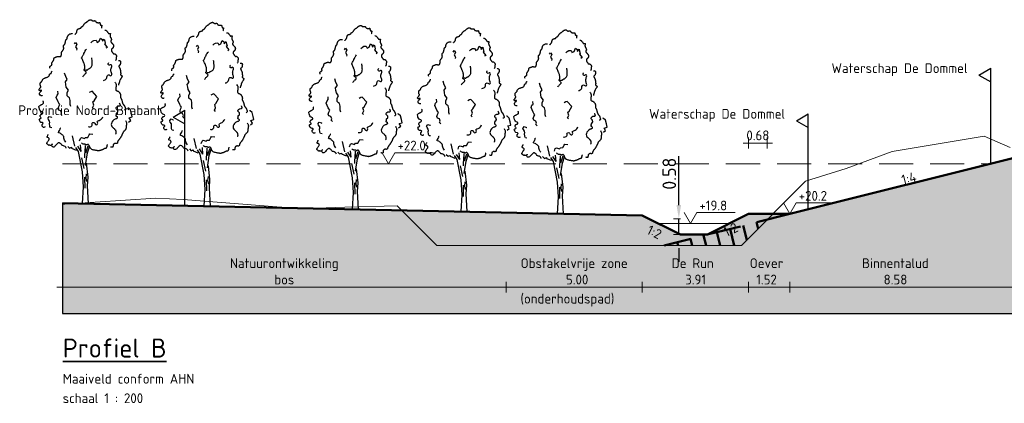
# Model space of a CAD drawing. Header units: metres. Extents: x 161377 to 162521, y 378914 to 379231.
# Tile 76 of 77: x 162213 to 162249, y 379197 to 379211. Entities that reach past the tile are written whole.
import ezdxf

# ---------------------------------------------------------------- set-up
doc = ezdxf.new("R2010")
doc.units = ezdxf.units.M
doc.linetypes.add('DASHED2', pattern=[0.375, 0.25, -0.125])
doc.linetypes.add('HIDDEN', pattern=[9.525, 6.35, -3.175])
for name, color, linetype, lineweight in [('B-WE-GR-MAAIVELD-GD', 253, 'Continuous', 18), ('N-WE-OG-TOPOGRAFIE-SD', 7, 'Continuous', 25), ('N-XX-GR-BOOM-SD', 90, 'Continuous', 25), ('N-XX-GW-WATERGANG-GD', 90, 'Continuous', 50), ('X-XX-AL-M', 7, 'Continuous', 18), ('X-XX-AL-NAP-M', 7, 'Continuous', 18), ('X-XX-AL-PROFIELBALK-G', 7, 'Continuous', 25), ('X-XX-AL-T35', 3, 'Continuous', 35)]:
    doc.layers.add(name, color=color, linetype=linetype, lineweight=lineweight)
doc.layers.add('N-WE-GW-GROND-A', color=7, linetype='Continuous', lineweight=35, true_color=0xffdf7f)
doc.layers.add('waterspiegel', color=7, linetype='Continuous', lineweight=13, true_color=0x0544ff)
doc.styles.add('RH-NLCS-A', font='NLCS-ISO.ttf')
doc.dimstyles.new('RH-NLCS-IT-A$0', dxfattribs={"dimscale": 0, "dimtxt": 2.5, "dimasz": 2.5, "dimexe": 1, "dimexo": 5, "dimgap": 0.5, "dimtad": 1, "dimzin": 1, "dimdsep": 46, "dimtxsty": 'RH-NLCS-A', "dimcen": 2.5, "dimdle": 1, "dimclrd": 256, "dimclre": 8, "dimclrt": 256, "dimadec": 0, "dimazin": 0, "dimtfac": 1, "dimtmove": 0, "dimatfit": 3, "dimfxl": 1, "dimfxlon": 1, "dimlwd": -1, "dimlwe": 13, "dimarcsym": 1})

# ---------------------------------------------------------------- blocks, each defined once
blk = doc.blocks.new('*D70')
at = {"layer": 'Defpoints', "color": 0, "transparency": 16777216}
for p in [(162230.711, 379204.041), (162214.413, 379203.282), (162230.711, 379201.195)]:
    blk.add_point(p, dxfattribs=at)
at = {"layer": 'X-XX-AL-M', "color": 8, "linetype": 'HIDDEN', "lineweight": 13, "transparency": 16777216}
for p, q in [((162214.413, 379201.395), (162214.413, 379200.995)), ((162230.711, 379201.395), (162230.711, 379200.995))]:
    blk.add_line(p, q, dxfattribs=at)
at = {"layer": 'X-XX-AL-M', "transparency": 16777216}
blk.add_line((162214.213, 379201.195), (162230.911, 379201.195), dxfattribs=at)
at = {"layer": 'X-XX-AL-M', "transparency": 16777216, "insert": (162222.562, 379201.775), "char_height": 0.36, "attachment_point": 5, "style": 'RH-NLCS-A'}
blk.add_mtext('Natuurontwikkeling\\Pbos ', dxfattribs=at)
blk = doc.blocks.new('_None')
blk = doc.blocks.new('Peilmaat')
blk.add_lwpolyline([(-0.162, 0.28), (0, 0), (0.162, 0.28), (1.142, 0.28)])
at = {"style": 'RH-NLCS-A'}
blk.add_attdef('NAP', (0.227, 0.337), '', height=0.25, dxfattribs=at)
blk = doc.blocks.new('*D74')
at = {"layer": 'Defpoints', "color": 0, "transparency": 16777216}
for p in [(162239.619, 379203.882), (162241.134, 379203.882), (162241.134, 379201.195)]:
    blk.add_point(p, dxfattribs=at)
at = {"layer": 'X-XX-AL-M', "color": 8, "linetype": 'HIDDEN', "lineweight": 13, "transparency": 16777216}
for p, q in [((162239.619, 379201.395), (162239.619, 379200.995)), ((162241.134, 379201.395), (162241.134, 379200.995))]:
    blk.add_line(p, q, dxfattribs=at)
at = {"layer": 'X-XX-AL-M', "transparency": 16777216}
blk.add_line((162239.419, 379201.195), (162241.334, 379201.195), dxfattribs=at)
at = {"layer": 'X-XX-AL-M', "transparency": 16777216, "insert": (162240.277, 379201.775), "char_height": 0.36, "width": 5.1301, "attachment_point": 5, "style": 'RH-NLCS-A'}
blk.add_mtext('Oever \\P1.52', dxfattribs=at)
blk = doc.blocks.new('*D75')
at = {"layer": 'Defpoints', "color": 0, "transparency": 16777216}
for p in [(162249.711, 379206.027), (162241.134, 379203.882), (162249.711, 379201.195)]:
    blk.add_point(p, dxfattribs=at)
at = {"layer": 'X-XX-AL-M', "color": 8, "linetype": 'HIDDEN', "lineweight": 13, "transparency": 16777216}
for p, q in [((162241.134, 379201.395), (162241.134, 379200.995)), ((162249.711, 379201.395), (162249.711, 379200.995))]:
    blk.add_line(p, q, dxfattribs=at)
at = {"layer": 'X-XX-AL-M', "transparency": 16777216}
blk.add_line((162240.934, 379201.195), (162249.911, 379201.195), dxfattribs=at)
at = {"layer": 'X-XX-AL-M', "transparency": 16777216, "insert": (162245.013, 379201.775), "char_height": 0.36, "attachment_point": 5, "style": 'RH-NLCS-A'}
blk.add_mtext('Binnentalud \\P8.58', dxfattribs=at)
blk = doc.blocks.new('*D76')
at = {"layer": 'Defpoints', "color": 0, "transparency": 16777216}
for p in [(162230.711, 379204.041), (162235.711, 379203.827), (162235.711, 379201.195)]:
    blk.add_point(p, dxfattribs=at)
at = {"layer": 'X-XX-AL-M', "color": 8, "linetype": 'HIDDEN', "lineweight": 13, "transparency": 16777216}
for p, q in [((162230.711, 379201.395), (162230.711, 379200.995)), ((162235.711, 379201.395), (162235.711, 379200.995))]:
    blk.add_line(p, q, dxfattribs=at)
at = {"layer": 'X-XX-AL-M', "transparency": 16777216}
blk.add_line((162230.511, 379201.195), (162235.911, 379201.195), dxfattribs=at)
at = {"layer": 'X-XX-AL-M', "transparency": 16777216, "insert": (162233.211, 379201.775), "char_height": 0.36, "attachment_point": 5, "style": 'RH-NLCS-A'}
blk.add_mtext('Obstakelvrije zone \\P 5.00', dxfattribs=at)
blk = doc.blocks.new('*D77')
at = {"layer": 'Defpoints', "color": 0, "transparency": 16777216}
for p in [(162239.619, 379203.882), (162235.711, 379203.827), (162239.619, 379201.195)]:
    blk.add_point(p, dxfattribs=at)
at = {"layer": 'X-XX-AL-M', "color": 8, "linetype": 'HIDDEN', "lineweight": 13, "transparency": 16777216}
for p, q in [((162235.711, 379201.395), (162235.711, 379200.995)), ((162239.619, 379201.395), (162239.619, 379200.995))]:
    blk.add_line(p, q, dxfattribs=at)
at = {"layer": 'X-XX-AL-M', "transparency": 16777216}
blk.add_line((162235.511, 379201.195), (162239.819, 379201.195), dxfattribs=at)
at = {"layer": 'X-XX-AL-M', "transparency": 16777216, "insert": (162237.565, 379201.775), "char_height": 0.36, "attachment_point": 5, "style": 'RH-NLCS-A'}
blk.add_mtext('De Run\\P 3.91', dxfattribs=at)
blk = doc.blocks.new('SGR-BOOM_S01_I_ZIJ-D')
for p, q in [((-0.078, 3.821), (-0.325, 4.198)), ((-0.078, 3.821), (-0.118, 4.301)), ((0.263, 3.725), (0.24, 4.255)), ((0.263, 3.725), (0.447, 4.244)), ((0.381, 3.711), (0.528, 4.163)), ((-0.048, 3.356), (0.113, 2.572)), ((0.297, 2.179), (0.263, 1.868)), ((0.171, 1.937), (0.182, 1.119)), ((0.263, 1.868), (0.321, 1.626)), ((0.445, 0), (0, 0))]:
    blk.add_line(p, q)
for points in [[(-0.55, 12.392), (-0.544, 12.397), (-0.533, 12.407), (-0.517, 12.422), (-0.499, 12.441), (-0.479, 12.463), (-0.459, 12.486), (-0.44, 12.511), (-0.423, 12.536), (-0.411, 12.56), (-0.402, 12.583), (-0.395, 12.606), (-0.39, 12.627), (-0.386, 12.648), (-0.383, 12.668), (-0.38, 12.687), (-0.375, 12.706), (-0.369, 12.723), (-0.362, 12.74), (-0.353, 12.755), (-0.344, 12.769), (-0.334, 12.782), (-0.324, 12.793), (-0.314, 12.803), (-0.304, 12.81), (-0.294, 12.816), (-0.285, 12.821), (-0.276, 12.824), (-0.267, 12.826), (-0.257, 12.828), (-0.247, 12.83), (-0.235, 12.832), (-0.223, 12.835), (-0.209, 12.839), (-0.194, 12.844), (-0.179, 12.85), (-0.163, 12.856), (-0.148, 12.862), (-0.133, 12.868), (-0.12, 12.874), (-0.109, 12.879), (-0.1, 12.884), (-0.093, 12.889), (-0.088, 12.893), (-0.084, 12.896), (-0.082, 12.9), (-0.081, 12.903), (-0.08, 12.907), (-0.081, 12.911), (-0.082, 12.915), (-0.082, 12.92), (-0.083, 12.924), (-0.083, 12.93), (-0.082, 12.935), (-0.079, 12.941), (-0.074, 12.946), (-0.067, 12.952), (-0.057, 12.958), (-0.045, 12.965), (-0.032, 12.971), (-0.018, 12.979), (-0.003, 12.986), (0.012, 12.995), (0.027, 13.004), (0.04, 13.014), (0.052, 13.025), (0.063, 13.037), (0.072, 13.05), (0.081, 13.063), (0.09, 13.078), (0.1, 13.094), (0.11, 13.11), (0.121, 13.128), (0.134, 13.146), (0.148, 13.164), (0.162, 13.183), (0.177, 13.201), (0.193, 13.218), (0.208, 13.234), (0.223, 13.249), (0.238, 13.261), (0.252, 13.27), (0.265, 13.278), (0.277, 13.284), (0.289, 13.29), (0.301, 13.295), (0.312, 13.3), (0.323, 13.306), (0.335, 13.314), (0.347, 13.323), (0.359, 13.334), (0.372, 13.347), (0.386, 13.361), (0.401, 13.375), (0.417, 13.389), (0.435, 13.404), (0.454, 13.418), (0.474, 13.432), (0.496, 13.444), (0.519, 13.456), (0.542, 13.466), (0.564, 13.475), (0.586, 13.482), (0.606, 13.486), (0.624, 13.488), (0.64, 13.488), (0.654, 13.486), (0.665, 13.481), (0.676, 13.476), (0.685, 13.469), (0.694, 13.461), (0.702, 13.453), (0.711, 13.445), (0.719, 13.438), (0.728, 13.431), (0.738, 13.424), (0.747, 13.419), (0.758, 13.414), (0.768, 13.41), (0.779, 13.406), (0.79, 13.404), (0.802, 13.404), (0.813, 13.404), (0.825, 13.405), (0.837, 13.406), (0.849, 13.408), (0.862, 13.41), (0.873, 13.413), (0.885, 13.415), (0.897, 13.417), (0.908, 13.419), (0.918, 13.419), (0.928, 13.419), (0.938, 13.418), (0.947, 13.415), (0.955, 13.41), (0.962, 13.404), (0.968, 13.395), (0.974, 13.385), (0.98, 13.373), (0.986, 13.361), (0.993, 13.348), (1.002, 13.335), (1.012, 13.323), (1.025, 13.311), (1.04, 13.301), (1.057, 13.292), (1.076, 13.285), (1.096, 13.279), (1.117, 13.274), (1.138, 13.27), (1.158, 13.268), (1.176, 13.267), (1.194, 13.267), (1.209, 13.269), (1.223, 13.271), (1.236, 13.273), (1.247, 13.276), (1.256, 13.278), (1.264, 13.281), (1.271, 13.282), (1.276, 13.283), (1.28, 13.283), (1.284, 13.281), (1.287, 13.278), (1.289, 13.274), (1.291, 13.268), (1.293, 13.261), (1.296, 13.252), (1.299, 13.241), (1.302, 13.229), (1.305, 13.216), (1.309, 13.202), (1.312, 13.188), (1.316, 13.174), (1.319, 13.161), (1.322, 13.149), (1.325, 13.138), (1.327, 13.128), (1.329, 13.12), (1.332, 13.113), (1.335, 13.108), (1.34, 13.103), (1.345, 13.099), (1.352, 13.096), (1.36, 13.094), (1.37, 13.093), (1.38, 13.092), (1.391, 13.091), (1.402, 13.089), (1.412, 13.088), (1.421, 13.085), (1.428, 13.082), (1.434, 13.077), (1.438, 13.071), (1.44, 13.065), (1.441, 13.056), (1.44, 13.047), (1.438, 13.037), (1.435, 13.025), (1.43, 13.012), (1.425, 12.998), (1.42, 12.983), (1.416, 12.967), (1.413, 12.95), (1.412, 12.932), (1.414, 12.912), (1.419, 12.891), (1.429, 12.869)], [(-2.358, 9.917), (-2.367, 9.96), (-2.372, 9.995), (-2.374, 10.021), (-2.372, 10.041), (-2.367, 10.057), (-2.36, 10.068), (-2.35, 10.077), (-2.339, 10.086), (-2.326, 10.094), (-2.313, 10.103), (-2.299, 10.113), (-2.284, 10.122), (-2.27, 10.132), (-2.257, 10.141), (-2.246, 10.151), (-2.236, 10.161), (-2.229, 10.17), (-2.224, 10.18), (-2.22, 10.189), (-2.219, 10.199), (-2.218, 10.208), (-2.219, 10.218), (-2.22, 10.227), (-2.222, 10.237), (-2.225, 10.247), (-2.227, 10.258), (-2.229, 10.268), (-2.231, 10.279), (-2.231, 10.291), (-2.23, 10.302), (-2.228, 10.314), (-2.224, 10.327), (-2.218, 10.34), (-2.21, 10.353), (-2.201, 10.367), (-2.191, 10.381), (-2.18, 10.396), (-2.168, 10.411), (-2.157, 10.426), (-2.146, 10.442), (-2.135, 10.458), (-2.126, 10.474), (-2.117, 10.491), (-2.109, 10.507), (-2.102, 10.523), (-2.095, 10.538), (-2.09, 10.553), (-2.085, 10.566), (-2.082, 10.578), (-2.079, 10.59), (-2.077, 10.6), (-2.076, 10.61), (-2.075, 10.619), (-2.074, 10.627), (-2.073, 10.636), (-2.072, 10.644), (-2.07, 10.652), (-2.069, 10.661), (-2.066, 10.669), (-2.062, 10.677), (-2.057, 10.685), (-2.051, 10.693), (-2.043, 10.7), (-2.033, 10.707), (-2.021, 10.714), (-2.007, 10.72), (-1.992, 10.726), (-1.976, 10.732), (-1.959, 10.738), (-1.942, 10.743), (-1.926, 10.749), (-1.91, 10.755), (-1.895, 10.761), (-1.882, 10.767), (-1.868, 10.773), (-1.856, 10.779), (-1.843, 10.784), (-1.831, 10.788), (-1.818, 10.791), (-1.806, 10.793), (-1.792, 10.793), (-1.778, 10.792), (-1.764, 10.791), (-1.75, 10.788), (-1.735, 10.786), (-1.72, 10.783), (-1.704, 10.781), (-1.689, 10.779), (-1.674, 10.778), (-1.658, 10.777), (-1.643, 10.777), (-1.629, 10.778), (-1.616, 10.78), (-1.604, 10.783), (-1.593, 10.786), (-1.583, 10.79), (-1.575, 10.795), (-1.569, 10.8), (-1.564, 10.806), (-1.56, 10.813), (-1.557, 10.821), (-1.554, 10.829), (-1.551, 10.838), (-1.548, 10.848), (-1.544, 10.858), (-1.54, 10.869), (-1.536, 10.88), (-1.533, 10.893), (-1.529, 10.905), (-1.526, 10.919), (-1.523, 10.933), (-1.521, 10.947), (-1.519, 10.962), (-1.518, 10.977), (-1.518, 10.992), (-1.518, 11.007), (-1.518, 11.022), (-1.518, 11.037), (-1.518, 11.051), (-1.518, 11.064), (-1.517, 11.076), (-1.516, 11.087), (-1.514, 11.097), (-1.511, 11.106), (-1.508, 11.115), (-1.505, 11.123), (-1.501, 11.13), (-1.497, 11.137), (-1.492, 11.144), (-1.487, 11.15), (-1.481, 11.157), (-1.475, 11.165), (-1.467, 11.174), (-1.459, 11.184), (-1.45, 11.196), (-1.44, 11.21), (-1.428, 11.227), (-1.416, 11.246), (-1.404, 11.267), (-1.392, 11.288), (-1.381, 11.311), (-1.372, 11.333), (-1.364, 11.356), (-1.36, 11.377), (-1.357, 11.398), (-1.358, 11.417), (-1.36, 11.436), (-1.364, 11.453), (-1.368, 11.47), (-1.373, 11.486), (-1.377, 11.502), (-1.38, 11.517), (-1.382, 11.531), (-1.383, 11.546), (-1.382, 11.559), (-1.38, 11.572), (-1.376, 11.584), (-1.372, 11.595), (-1.366, 11.606), (-1.36, 11.615), (-1.353, 11.622), (-1.345, 11.629), (-1.337, 11.636), (-1.328, 11.642), (-1.319, 11.648), (-1.311, 11.655), (-1.302, 11.663), (-1.294, 11.672), (-1.286, 11.683), (-1.279, 11.695), (-1.273, 11.709), (-1.267, 11.725), (-1.261, 11.741), (-1.256, 11.759), (-1.251, 11.778), (-1.246, 11.798), (-1.242, 11.819), (-1.238, 11.84), (-1.234, 11.862), (-1.23, 11.884), (-1.226, 11.906), (-1.222, 11.926), (-1.217, 11.946), (-1.212, 11.964), (-1.206, 11.98), (-1.199, 11.995), (-1.192, 12.008), (-1.185, 12.02), (-1.177, 12.031), (-1.17, 12.04), (-1.162, 12.049), (-1.154, 12.057), (-1.147, 12.064), (-1.14, 12.071), (-1.133, 12.077), (-1.127, 12.084), (-1.121, 12.09), (-1.116, 12.097), (-1.112, 12.104), (-1.109, 12.111), (-1.106, 12.119), (-1.104, 12.129), (-1.103, 12.139), (-1.102, 12.151), (-1.1, 12.164), (-1.098, 12.18), (-1.094, 12.197), (-1.09, 12.217), (-1.084, 12.239), (-1.076, 12.263), (-1.066, 12.288), (-1.054, 12.313), (-1.038, 12.339), (-1.018, 12.363), (-0.995, 12.387), (-0.967, 12.408), (-0.934, 12.426), (-0.899, 12.441), (-0.862, 12.453), (-0.826, 12.462), (-0.792, 12.468), (-0.762, 12.469), (-0.738, 12.467), (-0.721, 12.46)], [(1.665, 12.717), (1.679, 12.722), (1.693, 12.725), (1.707, 12.725), (1.721, 12.723), (1.736, 12.718), (1.75, 12.709), (1.766, 12.698), (1.782, 12.683), (1.799, 12.665), (1.817, 12.645), (1.834, 12.623), (1.852, 12.601), (1.868, 12.579), (1.883, 12.557), (1.896, 12.538), (1.907, 12.521), (1.916, 12.508), (1.921, 12.498), (1.925, 12.49), (1.927, 12.485), (1.928, 12.482), (1.927, 12.48), (1.927, 12.479), (1.926, 12.478), (1.925, 12.478), (1.925, 12.478), (1.925, 12.478), (1.927, 12.478), (1.93, 12.479), (1.934, 12.479), (1.941, 12.48), (1.95, 12.481), (1.961, 12.483), (1.974, 12.484), (1.988, 12.486), (2.002, 12.488), (2.017, 12.489), (2.03, 12.489), (2.042, 12.489), (2.053, 12.488), (2.06, 12.486), (2.065, 12.483), (2.068, 12.479), (2.069, 12.474), (2.069, 12.468), (2.068, 12.462), (2.065, 12.454), (2.063, 12.446), (2.06, 12.437), (2.057, 12.428), (2.054, 12.418), (2.052, 12.407), (2.049, 12.396), (2.047, 12.384), (2.045, 12.371), (2.044, 12.358), (2.043, 12.344), (2.043, 12.331), (2.043, 12.317), (2.044, 12.303), (2.045, 12.289), (2.046, 12.276), (2.049, 12.264), (2.051, 12.253), (2.054, 12.242), (2.058, 12.233), (2.061, 12.225), (2.065, 12.218), (2.069, 12.211), (2.073, 12.205), (2.076, 12.2), (2.08, 12.195), (2.083, 12.191), (2.086, 12.187), (2.089, 12.183), (2.092, 12.179), (2.096, 12.174), (2.099, 12.168), (2.103, 12.161), (2.107, 12.152), (2.112, 12.141), (2.117, 12.13), (2.122, 12.117), (2.127, 12.104), (2.132, 12.091), (2.137, 12.078), (2.142, 12.067), (2.145, 12.057), (2.148, 12.048), (2.151, 12.041), (2.152, 12.036), (2.152, 12.031), (2.152, 12.026), (2.15, 12.02), (2.147, 12.015), (2.143, 12.008), (2.138, 11.999), (2.131, 11.99), (2.125, 11.979), (2.118, 11.967), (2.112, 11.955), (2.106, 11.942), (2.102, 11.93), (2.099, 11.917), (2.098, 11.905), (2.1, 11.893), (2.102, 11.881), (2.107, 11.869), (2.112, 11.858), (2.119, 11.847), (2.126, 11.837), (2.134, 11.827), (2.143, 11.817), (2.152, 11.807), (2.162, 11.797), (2.171, 11.787), (2.181, 11.778), (2.191, 11.768), (2.201, 11.758), (2.21, 11.748), (2.219, 11.738), (2.228, 11.727), (2.237, 11.717), (2.245, 11.706), (2.253, 11.696), (2.26, 11.685), (2.267, 11.675), (2.274, 11.666), (2.28, 11.657), (2.285, 11.648), (2.29, 11.639), (2.295, 11.631), (2.298, 11.623), (2.301, 11.615), (2.304, 11.608), (2.305, 11.601), (2.306, 11.594), (2.306, 11.587), (2.306, 11.579), (2.305, 11.572), (2.303, 11.564), (2.302, 11.555), (2.3, 11.546), (2.298, 11.536), (2.296, 11.525), (2.294, 11.514), (2.292, 11.501), (2.29, 11.489), (2.287, 11.477), (2.283, 11.465), (2.279, 11.453), (2.275, 11.442), (2.269, 11.432), (2.263, 11.424), (2.256, 11.416), (2.249, 11.408), (2.242, 11.402), (2.235, 11.396), (2.229, 11.391), (2.223, 11.386), (2.217, 11.381), (2.212, 11.377), (2.208, 11.373), (2.203, 11.37), (2.199, 11.366), (2.195, 11.362), (2.19, 11.359), (2.186, 11.355), (2.18, 11.351), (2.175, 11.347), (2.169, 11.342), (2.163, 11.337), (2.158, 11.33), (2.153, 11.323), (2.149, 11.314), (2.146, 11.303), (2.144, 11.291), (2.143, 11.277), (2.143, 11.263), (2.144, 11.248), (2.146, 11.233), (2.148, 11.219), (2.151, 11.206), (2.154, 11.194), (2.158, 11.183), (2.162, 11.174), (2.166, 11.166), (2.171, 11.158), (2.177, 11.15), (2.184, 11.141), (2.191, 11.131), (2.2, 11.12), (2.209, 11.107), (2.219, 11.092), (2.23, 11.076), (2.241, 11.06), (2.253, 11.045), (2.264, 11.031), (2.275, 11.018), (2.286, 11.008), (2.296, 11), (2.305, 10.995), (2.314, 10.992), (2.323, 10.99), (2.332, 10.99), (2.34, 10.991), (2.348, 10.992), (2.357, 10.993), (2.365, 10.993), (2.374, 10.993), (2.383, 10.992), (2.392, 10.989), (2.401, 10.986), (2.411, 10.981), (2.422, 10.974), (2.433, 10.965), (2.444, 10.954), (2.455, 10.941), (2.467, 10.927), (2.478, 10.912), (2.488, 10.897), (2.498, 10.883), (2.506, 10.869), (2.512, 10.856), (2.517, 10.844), (2.52, 10.834), (2.522, 10.825), (2.522, 10.816), (2.521, 10.808), (2.52, 10.801), (2.517, 10.792), (2.515, 10.784), (2.512, 10.775), (2.509, 10.764), (2.506, 10.753), (2.503, 10.741), (2.501, 10.728), (2.498, 10.715), (2.497, 10.7), (2.496, 10.684), (2.495, 10.667), (2.495, 10.648), (2.494, 10.628), (2.491, 10.606), (2.486, 10.581), (2.478, 10.555), (2.467, 10.525), (2.451, 10.492)], [(2.669, 10.49), (2.686, 10.492), (2.701, 10.494), (2.713, 10.495), (2.723, 10.496), (2.731, 10.495), (2.739, 10.494), (2.746, 10.492), (2.753, 10.488), (2.761, 10.484), (2.77, 10.478), (2.778, 10.471), (2.787, 10.463), (2.795, 10.454), (2.802, 10.445), (2.808, 10.435), (2.813, 10.424), (2.816, 10.413), (2.818, 10.401), (2.819, 10.389), (2.819, 10.377), (2.818, 10.363), (2.816, 10.349), (2.814, 10.334), (2.812, 10.318), (2.81, 10.301), (2.808, 10.284), (2.805, 10.266), (2.802, 10.248), (2.798, 10.231), (2.793, 10.214), (2.786, 10.198), (2.779, 10.182), (2.77, 10.169), (2.759, 10.156), (2.748, 10.145), (2.737, 10.134), (2.726, 10.124), (2.716, 10.115), (2.707, 10.107), (2.7, 10.098), (2.694, 10.09), (2.691, 10.082), (2.69, 10.073), (2.691, 10.064), (2.693, 10.054), (2.697, 10.044), (2.702, 10.032), (2.708, 10.019), (2.716, 10.004), (2.725, 9.989), (2.734, 9.972), (2.743, 9.955), (2.752, 9.938), (2.761, 9.921), (2.77, 9.904), (2.777, 9.888), (2.783, 9.873), (2.788, 9.859), (2.792, 9.845), (2.795, 9.832), (2.798, 9.819), (2.8, 9.806), (2.801, 9.793), (2.803, 9.78), (2.804, 9.766), (2.805, 9.751), (2.806, 9.736), (2.808, 9.721), (2.809, 9.705), (2.811, 9.689), (2.813, 9.674), (2.816, 9.658), (2.819, 9.642), (2.822, 9.626), (2.825, 9.611), (2.827, 9.596), (2.83, 9.581), (2.831, 9.566), (2.831, 9.552), (2.83, 9.538), (2.828, 9.525), (2.825, 9.512), (2.821, 9.5), (2.818, 9.488), (2.815, 9.476), (2.814, 9.465), (2.816, 9.455), (2.82, 9.445), (2.827, 9.435), (2.837, 9.426), (2.849, 9.417), (2.862, 9.408), (2.875, 9.4), (2.888, 9.393), (2.9, 9.386), (2.91, 9.379), (2.918, 9.373), (2.924, 9.367), (2.928, 9.361), (2.93, 9.356), (2.931, 9.351), (2.931, 9.345), (2.93, 9.34), (2.929, 9.334), (2.928, 9.328), (2.926, 9.321), (2.924, 9.313), (2.92, 9.304), (2.916, 9.293), (2.91, 9.28), (2.902, 9.265), (2.892, 9.248), (2.879, 9.228), (2.865, 9.206), (2.85, 9.181), (2.834, 9.156), (2.818, 9.128), (2.802, 9.1), (2.787, 9.072), (2.774, 9.044), (2.762, 9.016), (2.752, 8.989), (2.744, 8.962), (2.736, 8.936), (2.729, 8.911), (2.723, 8.886), (2.716, 8.862), (2.708, 8.839), (2.7, 8.818), (2.692, 8.797), (2.683, 8.777), (2.675, 8.757), (2.669, 8.738), (2.664, 8.72), (2.661, 8.701), (2.661, 8.683)], [(2.395, 8.917), (2.446, 8.862), (2.477, 8.799), (2.491, 8.731), (2.493, 8.66), (2.487, 8.589), (2.477, 8.521), (2.468, 8.459), (2.463, 8.405), (2.467, 8.363), (2.479, 8.33), (2.496, 8.305), (2.518, 8.286), (2.543, 8.273), (2.569, 8.263), (2.595, 8.254), (2.618, 8.246), (2.639, 8.236), (2.657, 8.225), (2.672, 8.213), (2.686, 8.2), (2.698, 8.186), (2.71, 8.171), (2.721, 8.156), (2.732, 8.141), (2.744, 8.126), (2.756, 8.111), (2.769, 8.095), (2.781, 8.078), (2.792, 8.06), (2.801, 8.041), (2.809, 8.02), (2.815, 7.997), (2.818, 7.972), (2.82, 7.945), (2.82, 7.918), (2.819, 7.89), (2.817, 7.864), (2.816, 7.838), (2.816, 7.815), (2.817, 7.795), (2.82, 7.779), (2.825, 7.765), (2.831, 7.753), (2.838, 7.741), (2.847, 7.73), (2.855, 7.717), (2.865, 7.703), (2.874, 7.685), (2.883, 7.664), (2.892, 7.639), (2.901, 7.611), (2.909, 7.582), (2.917, 7.552), (2.925, 7.522), (2.933, 7.492), (2.941, 7.464), (2.948, 7.437), (2.955, 7.412), (2.962, 7.39), (2.969, 7.369), (2.976, 7.35), (2.983, 7.333), (2.99, 7.318), (2.997, 7.305), (3.005, 7.293), (3.012, 7.283), (3.021, 7.273), (3.029, 7.265), (3.037, 7.256), (3.046, 7.247), (3.055, 7.238), (3.064, 7.227), (3.073, 7.216), (3.082, 7.202), (3.091, 7.187), (3.101, 7.17), (3.111, 7.15), (3.122, 7.127), (3.133, 7.102), (3.146, 7.073), (3.158, 7.041), (3.169, 7.007), (3.177, 6.972), (3.18, 6.939), (3.175, 6.909), (3.16, 6.883), (3.134, 6.863), (3.094, 6.851)], [(3.18, 6.092), (3.213, 6.037), (3.236, 5.99), (3.252, 5.95), (3.261, 5.916), (3.265, 5.886), (3.265, 5.861), (3.262, 5.838), (3.258, 5.817), (3.254, 5.796), (3.25, 5.776), (3.245, 5.756), (3.241, 5.736), (3.238, 5.715), (3.235, 5.694), (3.232, 5.673), (3.23, 5.65), (3.229, 5.627), (3.228, 5.603), (3.227, 5.578), (3.225, 5.552), (3.222, 5.527), (3.217, 5.502), (3.21, 5.477), (3.2, 5.453), (3.188, 5.43), (3.173, 5.408), (3.156, 5.387), (3.138, 5.367), (3.119, 5.349), (3.101, 5.332), (3.084, 5.316), (3.068, 5.301), (3.054, 5.288), (3.042, 5.276), (3.032, 5.265), (3.023, 5.254), (3.015, 5.243), (3.008, 5.232), (3.002, 5.22), (2.995, 5.208), (2.989, 5.194), (2.983, 5.178), (2.977, 5.162), (2.97, 5.144), (2.963, 5.124), (2.954, 5.103), (2.945, 5.08), (2.934, 5.055), (2.922, 5.029), (2.908, 5.001), (2.894, 4.973), (2.879, 4.945), (2.864, 4.918), (2.849, 4.891), (2.834, 4.866), (2.82, 4.844), (2.807, 4.823), (2.795, 4.806), (2.782, 4.79), (2.771, 4.775), (2.759, 4.76), (2.747, 4.746), (2.735, 4.73), (2.722, 4.714), (2.708, 4.696), (2.694, 4.677), (2.68, 4.657), (2.666, 4.637), (2.653, 4.617), (2.641, 4.598), (2.63, 4.581), (2.621, 4.565), (2.614, 4.551), (2.608, 4.54), (2.605, 4.53), (2.602, 4.521), (2.6, 4.513), (2.599, 4.506), (2.599, 4.499), (2.599, 4.492), (2.598, 4.484), (2.598, 4.476), (2.596, 4.468), (2.595, 4.46), (2.592, 4.452), (2.588, 4.444), (2.583, 4.436), (2.576, 4.428), (2.568, 4.421), (2.558, 4.414), (2.548, 4.409), (2.537, 4.404), (2.525, 4.4), (2.514, 4.397), (2.503, 4.396), (2.493, 4.396), (2.484, 4.399), (2.476, 4.402), (2.469, 4.406), (2.461, 4.41), (2.453, 4.414), (2.444, 4.416), (2.433, 4.417), (2.421, 4.416), (2.408, 4.413), (2.392, 4.407), (2.376, 4.399), (2.36, 4.39), (2.343, 4.38), (2.328, 4.37), (2.315, 4.359), (2.303, 4.348), (2.294, 4.337), (2.288, 4.327), (2.283, 4.318), (2.28, 4.308), (2.278, 4.299), (2.277, 4.29), (2.276, 4.28), (2.275, 4.27), (2.274, 4.26), (2.272, 4.25), (2.27, 4.239), (2.268, 4.228), (2.266, 4.217), (2.264, 4.207), (2.263, 4.196), (2.262, 4.186), (2.262, 4.176), (2.263, 4.167), (2.262, 4.158), (2.261, 4.151), (2.258, 4.144), (2.253, 4.138), (2.245, 4.133), (2.233, 4.129), (2.218, 4.127), (2.199, 4.127), (2.179, 4.127), (2.158, 4.129), (2.138, 4.132), (2.12, 4.137), (2.105, 4.142), (2.094, 4.149)], [(1.828, 4.321), (1.827, 4.311), (1.824, 4.291), (1.819, 4.265), (1.813, 4.234), (1.806, 4.201), (1.799, 4.167), (1.79, 4.135), (1.782, 4.108), (1.773, 4.085), (1.764, 4.068), (1.755, 4.056), (1.745, 4.048), (1.736, 4.042), (1.727, 4.039), (1.718, 4.038), (1.709, 4.037), (1.7, 4.037), (1.691, 4.036), (1.681, 4.035), (1.671, 4.033), (1.659, 4.03), (1.647, 4.027), (1.632, 4.021), (1.615, 4.014), (1.596, 4.006), (1.576, 3.995), (1.554, 3.984), (1.531, 3.973), (1.509, 3.961), (1.487, 3.95), (1.466, 3.94), (1.448, 3.931), (1.431, 3.924), (1.416, 3.918), (1.403, 3.913), (1.391, 3.91), (1.379, 3.907), (1.366, 3.904), (1.354, 3.901), (1.34, 3.897), (1.325, 3.893), (1.308, 3.888), (1.291, 3.883), (1.274, 3.878), (1.258, 3.873), (1.243, 3.869), (1.229, 3.865), (1.217, 3.863), (1.208, 3.861), (1.2, 3.861), (1.192, 3.862), (1.182, 3.864), (1.17, 3.867), (1.152, 3.871), (1.129, 3.876), (1.098, 3.882), (1.059, 3.888), (1.014, 3.895), (0.963, 3.904), (0.91, 3.913), (0.857, 3.925), (0.805, 3.937), (0.756, 3.951), (0.713, 3.968), (0.677, 3.986), (0.648, 4.006), (0.625, 4.027), (0.606, 4.051), (0.59, 4.075), (0.577, 4.101), (0.565, 4.128), (0.554, 4.156), (0.542, 4.184), (0.53, 4.213), (0.517, 4.24), (0.503, 4.265), (0.489, 4.288), (0.475, 4.307), (0.46, 4.322), (0.444, 4.331), (0.428, 4.335), (0.413, 4.334), (0.397, 4.329), (0.381, 4.322), (0.365, 4.314), (0.35, 4.306), (0.336, 4.3), (0.322, 4.297), (0.309, 4.298), (0.297, 4.303), (0.285, 4.31), (0.272, 4.318), (0.258, 4.327), (0.242, 4.335), (0.224, 4.342), (0.204, 4.346), (0.18, 4.347), (0.154, 4.347), (0.126, 4.348), (0.095, 4.352), (0.063, 4.362), (0.029, 4.378), (-0.005, 4.405), (-0.04, 4.444)]]:
    blk.add_lwpolyline(points)
at = {"flags": 128}
for points in [[(-0.563, 11.712), (-0.483, 11.813), (-0.399, 11.674), (-0.485, 11.495), (-0.402, 11.346), (-0.416, 11.243)], [(0.644, 11.801), (0.745, 11.904), (0.848, 11.968), (1.016, 11.977), (1.079, 11.881), (1.089, 11.824), (1.242, 11.904), (1.339, 12.145), (1.446, 12.073), (1.462, 12.067), (1.476, 12.007), (1.489, 11.903), (1.616, 12.073), (1.652, 11.917), (1.694, 11.753), (1.635, 11.711), (1.832, 11.457), (1.748, 11.397)], [(-0.835, 7.119), (-0.882, 7.265), (-0.886, 7.568), (-0.928, 7.764), (-0.997, 7.815), (-1.103, 7.909), (-1.102, 8.15), (-1.009, 8.323), (-1.166, 8.548), (-1.194, 8.729), (-1.223, 8.92), (-1.094, 9.095), (-1.213, 9.313), (-1.289, 9.573)], [(-1.461, 6.451), (-1.557, 6.549), (-1.509, 6.648), (-1.573, 6.798), (-1.726, 6.854), (-1.76, 6.973), (-1.715, 7.123), (-1.647, 7.265), (-1.723, 7.362), (-1.766, 7.453), (-1.922, 7.781), (-1.85, 7.955), (-1.76, 8.048), (-1.779, 8.243)], [(0.835, 6.952), (0.766, 7.032), (0.853, 7.215), (0.789, 7.451), (0.876, 7.531), (1.075, 7.865), (0.73, 8.238), (0.643, 8.206), (0.509, 8.135)], [(3.411, 5.971), (3.562, 6.095), (3.443, 6.285), (3.669, 6.353), (3.616, 6.585), (3.546, 6.869), (3.393, 6.992), (3.356, 7.002)], [(-2.221, 5.549), (-2.326, 5.57), (-2.376, 5.66), (-2.396, 5.894), (-2.374, 5.937), (-2.391, 6.047), (-2.473, 6.17), (-2.511, 6.262), (-2.509, 6.292), (-2.417, 6.396), (-2.265, 6.334), (-2.249, 6.332), (-2.235, 6.319)], [(-0.203, 4.589), (-0.136, 4.773), (-0.057, 4.835), (0.169, 4.763), (0.233, 4.843), (0.417, 4.85), (0.509, 5.032), (0.556, 5.111), (0.793, 5.087)], [(-0.549, 4.218), (-0.712, 4.969)], [(-1.067, 4.195), (-0.93, 4.058), (-0.793, 4.127), (-0.793, 4.058), (-0.449, 3.92)], [(-0.491, 4.121), (-0.303, 3.821), (-0.003, 2.319), (0.072, 1.229), (0, 0)], [(0.185, 3.361), (0.218, 4.013)], [(0.25, 2.798), (0.381, 3.711)], [(0.298, 2.957), (0.411, 1.943), (0.373, 1.304), (0.445, 0)]]:
    blk.add_lwpolyline(points, dxfattribs=at)
for points in [[(0.235, 9.726, -0.158777), (0.165, 9.75, -0.233308), (0.141, 9.797, -0.182007), (0.161, 9.85, 0.155816), (0.187, 9.912, 0.045058), (0.187, 10.085, 0.058787), (0.16, 10.216, 0.004222), (0.129, 10.304, 0.006596), (0.109, 10.36, 0.009627), (0.05, 10.503, 0.01133), (-0.004, 10.623, 0.125022), (-0.034, 10.659, -0.287204), (-0.043, 10.679, -0.13455), (-0.031, 10.704, 0.057474), (0.005, 10.757, 0.001656), (0.058, 10.861, 0.0025), (0.093, 10.931, 0.011837), (0.127, 11.003, -0.006032), (0.191, 11.146, -0.046726), (0.229, 11.211, -0.023647), (0.321, 11.328)], [(0.05, 9.3, -0.032546), (0.11, 9.391, -0.03526), (0.176, 9.466, -0.036525), (0.228, 9.51, 0.039269), (0.275, 9.551, 0.524816), (0.249, 9.687, -0.70157), (0.257, 9.808, -0.246052), (0.318, 9.796, 0.330237), (0.365, 9.793, 0.082831), (0.398, 9.824, -0.081275), (0.431, 9.855, -0.066365), (0.495, 9.887, 0.059917), (0.566, 9.922, 0.076229), (0.665, 10.008, 0.097021), (0.714, 10.098, 0.037062), (0.737, 10.193, 0.045363), (0.743, 10.273, 0.006717), (0.742, 10.312, 0.002377), (0.736, 10.423, 0.020071), (0.725, 10.531, 0.014267), (0.7, 10.682)], [(1.555, 9.036, 0.101914), (1.686, 9.079, 0.107951), (1.783, 9.167, 0.172666), (1.816, 9.281, -0.173792), (1.849, 9.395, -0.48034), (2.033, 9.404, 0.699728), (2.175, 9.46, 0.110664), (2.142, 9.591, -0.110605), (2.109, 9.721, -0.006472), (2.108, 9.787, -0.006512), (2.109, 9.852, -0.111285), (2.142, 9.983, 0.11249), (2.175, 10.112, 0.670162), (2.05, 10.167, -0.598076), (1.914, 10.21, -0.107528), (1.916, 10.279, -0.106959), (1.946, 10.341)], [(-2.932, 7.92, -0.061597), (-2.973, 7.907, -0.068549), (-3.012, 7.905, -0.377768), (-3.134, 8.036, -0.275847), (-3.022, 8.237, -0.028717), (-3.01, 8.242, 0.055672), (-3.004, 8.246, 1.128102), (-3.055, 8.3, -0.467669), (-3.15, 8.3, -0.043926), (-3.173, 8.333, -0.178724), (-3.174, 8.342, -0.071298), (-3.165, 8.369, -0.036842), (-3.137, 8.415, -0.009471), (-3.106, 8.456, 0.010169), (-3.078, 8.494, 0.016396), (-3.049, 8.538, 0.058895), (-3.043, 8.551, 0.22909), (-3.047, 8.585, -0.102618), (-3.074, 8.654, -0.001984), (-3.081, 8.694, -0.00284), (-3.086, 8.722, -0.015692), (-3.092, 8.778, -0.026096), (-3.094, 8.812, -0.123566), (-3.088, 8.834, -0.050335), (-3.057, 8.879, -0.123683), (-3.015, 8.909, 0.160012), (-2.983, 8.935, 0.092044), (-2.976, 8.953, -0.133826), (-2.97, 8.965, -0.078666), (-2.964, 8.97, 0.049691), (-2.954, 8.977, 0.207036), (-2.934, 9.021, -0.156565), (-2.913, 9.081, -0.059527), (-2.844, 9.152, -0.066018), (-2.768, 9.199, -0.00394), (-2.735, 9.213, -0.004619), (-2.707, 9.225, -0.031042), (-2.627, 9.252, 0.02906), (-2.542, 9.28, 0.07887), (-2.486, 9.313, 0.0611), (-2.428, 9.374, 0.147905), (-2.41, 9.424, -0.120561), (-2.392, 9.486, -0.254022), (-2.318, 9.531, 0.34235), (-2.268, 9.575, 0.082724), (-2.267, 9.594, -0.071752), (-2.266, 9.616, -0.11979), (-2.244, 9.668, -0.113391), (-2.199, 9.707)], [(-2.73, 5.619, -0.13726), (-2.808, 5.588, -0.181103), (-2.871, 5.604, -0.101937), (-2.929, 5.665, -0.1217), (-2.95, 5.732, -0.031179), (-2.95, 5.764, -0.041415), (-2.947, 5.788, -0.247446), (-2.917, 5.824, 0.211909), (-2.88, 5.862, 0.57629), (-2.944, 5.94, -0.298213), (-3.091, 6.005, -0.072479), (-3.146, 6.125, -0.144881), (-3.146, 6.191, -0.371124), (-3.083, 6.232, 0.387334), (-3.023, 6.273, 0.34255), (-3.06, 6.356, -0.37139), (-3.092, 6.436, -0.006859), (-3.083, 6.46, -0.038546), (-3.081, 6.464, -0.020688), (-3.072, 6.479, -0.008761), (-3.05, 6.511, -0.042179), (-3.011, 6.554, -0.0657), (-2.981, 6.577, -0.183427), (-2.967, 6.579, 0.107566), (-2.944, 6.579, 0.792646), (-2.941, 6.723, -0.263682), (-3.147, 6.923, -0.032113), (-3.187, 7.102, -0.209176), (-3.18, 7.131, -0.06387), (-3.138, 7.172, -0.039172), (-3.057, 7.224, -0.009014), (-3.007, 7.25, 0.010983), (-2.966, 7.271, 0.028574), (-2.885, 7.322, 0.061489), (-2.852, 7.352, 0.098913), (-2.846, 7.362, 0.028984), (-2.836, 7.4, 0.13267), (-2.84, 7.464, 0.117747), (-2.878, 7.525)], [(2.727, 7.359, -0.041311), (2.751, 7.323, -0.042244), (2.768, 7.283, -0.038238), (2.781, 7.235, -0.058405), (2.783, 7.203, -0.414693), (2.707, 7.135, 0.202416), (2.534, 7.073, 0.021897), (2.473, 7.012, 0.213758), (2.47, 7.003, 0.105271), (2.475, 6.985, 0.031738), (2.51, 6.933, 0.080024), (2.56, 6.886, -0.184988), (2.577, 6.86, -0.029477), (2.579, 6.85, -0.009899), (2.582, 6.82, -0.022999), (2.585, 6.737, -0.042094), (2.58, 6.691, -0.067896), (2.575, 6.674, -0.039856), (2.559, 6.648, -0.245698), (2.526, 6.631, 0.290975), (2.498, 6.613, 0.072692), (2.487, 6.578, 0.050351), (2.485, 6.526, 0.014603), (2.486, 6.514, -0.02061), (2.486, 6.506, -0.157327), (2.482, 6.493, 0.089134), (2.472, 6.47, 0.467738), (2.515, 6.412, -0.358322), (2.578, 6.352, -0.038489), (2.581, 6.305, -0.085044), (2.577, 6.284, -0.064554), (2.566, 6.264, -0.037905), (2.541, 6.234, -0.17292), (2.505, 6.216, 0.077348), (2.42, 6.193, 0.21853), (2.147, 5.88, 0.311295), (2.241, 5.59, 0.013408), (2.271, 5.568, -0.0379), (2.282, 5.56, -0.010602), (2.339, 5.504, -0.026927), (2.36, 5.48, -0.023313), (2.369, 5.467, 0.018302), (2.381, 5.452, 0.109191), (2.408, 5.428, -0.114091), (2.435, 5.405, -0.07496), (2.444, 5.388, -0.022301), (2.463, 5.324, -0.043297), (2.477, 5.23, -0.053082), (2.475, 5.152, -0.073734), (2.469, 5.134, -0.032843), (2.449, 5.096)], [(0.446, 5.644, 0.171526), (0.588, 5.631, 0.171526), (0.707, 5.709, 0.239798), (0.724, 5.804, -0.227236), (0.739, 5.905, -0.666529), (0.937, 5.864, 0.726468), (1.131, 5.84, 0.263269), (1.123, 5.95, -0.359589), (1.131, 6.035, -0.135967), (1.21, 6.08, 0.095213), (1.327, 6.133, 0.060587), (1.436, 6.233, 0.057857), (1.522, 6.362)], [(-1.166, 4.055, 0.036784), (-1.192, 4.108, 0.072313), (-1.21, 4.132, 0.068127), (-1.316, 4.208, 0.075473), (-1.426, 4.246, 0.033705), (-1.447, 4.249, -0.057462), (-1.46, 4.251, -0.197945), (-1.493, 4.278, 0.082036), (-1.555, 4.356, 0.052126), (-1.697, 4.459, 0.251473), (-1.736, 4.461, 0.059835), (-1.756, 4.447, 0.010142), (-1.863, 4.354, 0.038399), (-1.963, 4.248, -0.049754), (-2.042, 4.168, -0.415767), (-2.203, 4.183, -0.365967), (-2.201, 4.362, -0.002133), (-2.196, 4.368, -0.07961), (-2.195, 4.368, -0.7436), (-2.195, 4.367, -0.008654), (-2.208, 4.342, -0.121887), (-2.25, 4.296, -0.089292), (-2.327, 4.262, -0.250646), (-2.385, 4.277, 0.317592), (-2.434, 4.284, 0.160208), (-2.446, 4.271, -0.29699), (-2.455, 4.266, -0.277841), (-2.48, 4.283, 0.117864), (-2.523, 4.335, 0.060549), (-2.569, 4.361, -0.10853), (-2.593, 4.379, -0.137156), (-2.604, 4.401, -0.124668), (-2.602, 4.428, -0.068553), (-2.58, 4.473, -0.015893), (-2.457, 4.647, -0.012888), (-2.43, 4.68, 0.027707), (-2.418, 4.696, 0.193486), (-2.416, 4.708, 0.035542), (-2.431, 4.769, 0.359392), (-2.532, 4.832, -0.590523), (-2.583, 4.902, -0.035503), (-2.554, 4.953, 0.029287), (-2.519, 5.015, 0.006452), (-2.506, 5.042, 0.006358), (-2.493, 5.071)], [(-1.203, 4.507, -0.072887), (-1.303, 4.649, -0.080286), (-1.35, 4.8, -0.058621), (-1.353, 4.881, 0.116876), (-1.359, 4.922, 0.104083), (-1.391, 4.971, 0.026813), (-1.558, 5.119, 0.129639), (-1.703, 5.182, -0.416389), (-1.736, 5.228, -0.105912), (-1.712, 5.289, 0.043591), (-1.638, 5.426, 0.004224), (-1.607, 5.497, 0.029199), (-1.604, 5.508, 0.213879), (-1.605, 5.518, 0.069343), (-1.624, 5.541)]]:
    blk.add_lwpolyline(points, format="xyb")
blk = doc.blocks.new('*D81')
at = {"layer": 'Defpoints', "color": 0, "transparency": 16777216}
for p in [(162240.299, 379206.486), (162239.619, 379203.882), (162240.299, 379203.674)]:
    blk.add_point(p, dxfattribs=at)
at = {"layer": 'X-XX-AL-M', "transparency": 16777216}
blk.add_line((162239.419, 379206.486), (162240.499, 379206.486), dxfattribs=at)
at = {"layer": 'X-XX-AL-M', "color": 8, "linetype": 'HIDDEN', "lineweight": 13, "transparency": 16777216}
for p, q in [((162239.619, 379206.286), (162239.619, 379206.686)), ((162240.299, 379206.286), (162240.299, 379206.686))]:
    blk.add_line(p, q, dxfattribs=at)
at = {"layer": 'X-XX-AL-M', "transparency": 16777216, "insert": (162239.959, 379207.066), "char_height": 0.36, "width": 5.1301, "attachment_point": 5, "style": 'RH-NLCS-A'}
blk.add_mtext('\\P0.68', dxfattribs=at)
blk = doc.blocks.new('*D82')
at = {"transparency": 16777216}
for p, q in [((162237.055, 379204.209), (162237.055, 379206.009)), ((162237.055, 379203.127), (162237.055, 379203.709)), ((162237.055, 379202.627), (162237.055, 379202.127))]:
    blk.add_line(p, q, dxfattribs=at)
at = {"color": 8, "linetype": 'HIDDEN', "lineweight": 13, "transparency": 16777216}
for p, q in [((162237.111, 379203.709), (162236.855, 379203.709)), ((162237.111, 379203.127), (162236.855, 379203.127))]:
    blk.add_line(p, q, dxfattribs=at)
at = {"transparency": 16777216}
for points in [[(162236.971, 379204.209), (162237.138, 379204.209), (162237.055, 379203.709)], [(162236.971, 379202.627), (162237.138, 379202.627), (162237.055, 379203.127)]]:
    blk.add_solid(points, dxfattribs=at)
at = {"layer": 'Defpoints', "color": 0, "transparency": 16777216}
for p in [(162237.055, 379203.709), (162238.111, 379203.709), (162238.111, 379203.127)]:
    blk.add_point(p, dxfattribs=at)
at = {"transparency": 16777216, "insert": (162236.705, 379205.359), "char_height": 0.5, "attachment_point": 5, "rotation": 90, "style": 'RH-NLCS-A'}
blk.add_mtext('0.58', dxfattribs=at)
blk = doc.blocks.new('SOG-TOPOGRAFIE_ERFGRENS_LINKS-D')
for p, q in [((-0.433, 3.25), (0, 3.5)), ((0, 3), (0, 3.5)), ((-0.433, 3.25), (0, 3)), ((0, 0), (0, 3))]:
    blk.add_line(p, q)

msp = doc.modelspace()

# ---------------------------------------------------------------- hatches: boundary and pattern name
at = {"layer": 'N-WE-GW-GROND-A', "transparency": 33554508}
h = msp.add_hatch(color=256, dxfattribs=at)
h.dxf.hatch_style = 1
h.paths.add_polyline_path([(162258.711, 379206.027), (162249.711, 379206.027), (162241.134, 379203.882), (162239.619, 379203.882), (162238.111, 379203.127), (162237.111, 379203.127), (162235.711, 379203.827), (162214.413, 379204.282), (162214.413, 379200.227), (162275.361, 379200.227), (162275.361, 379203.92), (162272.734, 379203.923), (162271.235, 379202.923), (162270.734, 379202.923), (162269.233, 379203.922)])

# ---------------------------------------------------------------- linework, layer by layer
msp.add_lwpolyline([(162275.361, 379203.92), (162275.266, 379203.92), (162272.734, 379203.923), (162271.235, 379202.923), (162270.734, 379202.923), (162269.233, 379203.922), (162258.711, 379206.027), (162249.711, 379206.027), (162241.134, 379203.882), (162239.619, 379203.882), (162238.111, 379203.127), (162237.111, 379203.127), (162235.711, 379203.827), (162214.414, 379204.282), (162214.413, 379200.227), (162275.361, 379200.227)], close=True)
at = {"layer": 'B-WE-GR-MAAIVELD-GD', "flags": 128}
msp.add_lwpolyline([(162214.413, 379204.242), (162214.505, 379204.247), (162217.846, 379204.466), (162218.845, 379204.415), (162222.916, 379204.09), (162223.061, 379204.076), (162224.785, 379204.133), (162226.711, 379204.177), (162228.161, 379202.727), (162239.352, 379202.727), (162241.711, 379205.086), (162243.197, 379205.549), (162244.886, 379206.169), (162248.268, 379206.731), (162249.226, 379206.322)], dxfattribs=at)
at = {"layer": 'N-XX-GW-WATERGANG-GD'}
for points in [[(162241.134, 379203.882), (162249.711, 379206.027), (162254.211, 379206.027), (162258.711, 379206.027), (162269.233, 379203.922)], [(162235.711, 379203.827), (162214.413, 379204.282)], [(162235.711, 379203.827), (162237.111, 379203.127), (162238.111, 379203.127), (162239.619, 379203.882)], [(162239.619, 379203.882), (162241.134, 379203.882)]]:
    msp.add_lwpolyline(points, dxfattribs=at)
at = {"layer": 'N-XX-GW-WATERGANG-GD', "linetype": 'DASHED2', "ltscale": 5}
msp.add_lwpolyline([(162241.134, 379203.882), (162236.511, 379202.727)], dxfattribs=at)
at = {"layer": 'N-XX-GW-WATERGANG-GD', "ltscale": 5}
for points in [[(162239.907, 379203.576), (162239.965, 379203.34)], [(162238.451, 379203.212), (162238.573, 379202.727)], [(162238.936, 379203.333), (162239.088, 379202.727)], [(162239.421, 379203.454), (162239.553, 379202.928)], [(162236.996, 379202.848), (162237.026, 379202.727)], [(162237.481, 379202.969), (162237.542, 379202.727)], [(162237.966, 379203.09), (162238.057, 379202.727)]]:
    msp.add_lwpolyline(points, dxfattribs=at)
at = {"layer": 'waterspiegel', "linetype": 'DASHED2', "ltscale": 5}
msp.add_line((162214.413, 379205.727), (162248.511, 379205.727), dxfattribs=at)
at = {"layer": 'waterspiegel'}
msp.add_line((162236.311, 379203.527), (162238.909, 379203.527), dxfattribs=at)

# ---------------------------------------------------------------- block references
at = {"layer": 'N-WE-OG-TOPOGRAFIE-SD', "color": 7}
for p in [(162248.511, 379205.727), (162218.91, 379204.186), (162241.81, 379204.051)]:
    msp.add_blockref('SOG-TOPOGRAFIE_ERFGRENS_LINKS-D', p, dxfattribs=at)
at = {"layer": 'N-XX-GR-BOOM-SD', "xscale": 0.5, "yscale": 0.5, "zscale": 0.5}
for p in [(162215.14, 379204.266), (162219.613, 379204.171), (162225.059, 379204.054), (162229.048, 379203.969), (162232.587, 379203.893)]:
    msp.add_blockref('SGR-BOOM_S01_I_ZIJ-D', p, dxfattribs=at)
at = {"layer": 'waterspiegel', "xscale": 1.44, "yscale": 1.44, "zscale": 1.44}
for p, values in [((162226.395, 379205.727), {'NAP': '+22.0'}), ((162237.485, 379203.527), {'NAP': '+19.8'})]:
    msp.add_blockref('Peilmaat', p, dxfattribs=at).add_auto_attribs(values)
at = {"layer": 'X-XX-AL-NAP-M', "xscale": 1.44, "yscale": 1.44, "zscale": 1.44}
msp.add_blockref('Peilmaat', (162241.134, 379203.882), dxfattribs=at).add_auto_attribs({'NAP': '+20.2'})

# ---------------------------------------------------------------- texts
at = {"layer": 'X-XX-AL-M', "style": 'RH-NLCS-A'}
for s, p in [('Waterschap De Dommel', (162242.664, 379209.052)), ('Provincie Noord-Brabant', (162212.794, 379207.508)), ('Waterschap De Dommel', (162235.963, 379207.377)), ('(onderhoudspad)', (162231.239, 379200.594))]:
    msp.add_text(s, height=0.36, dxfattribs=at).set_placement(p)
at = {"layer": 'X-XX-AL-M', "char_height": 0.36, "width": 0.89861, "attachment_point": 1, "style": 'RH-NLCS-A'}
for s, insert, rotation in [('1:4', (162245.198, 379205.303), 14.04), ('1:2', (162238.65, 379203.351), 26.62), ('1:2', (162236.006, 379203.493), 333.43)]:
    msp.add_mtext(s, dxfattribs=dict(at, insert=insert, rotation=rotation))
at = {"layer": 'X-XX-AL-PROFIELBALK-G', "color": 7, "style": 'RH-NLCS-A'}
for s, p in [('Maaiveld conform AHN', (162214.425, 379197.655)), ('schaal 1 : 200', (162214.425, 379196.941))]:
    msp.add_text(s, height=0.36, dxfattribs=at).set_placement(p)
at = {"layer": 'X-XX-AL-T35', "color": 7, "insert": (162214.429, 379199.312), "char_height": 0.7, "attachment_point": 1, "style": 'RH-NLCS-A'}
msp.add_mtext('{\\LProfiel B}', dxfattribs=at)

# ---------------------------------------------------------------- dimensions: what is measured, and where the dimension line sits
dim = msp.add_aligned_dim(p1=(162238.111, 379203.127), p2=(162238.111, 379203.709), distance=1.056, dimstyle='RH-NLCS-IT-A$0')
dim.commit()
dim.dimension.update_dxf_attribs({"geometry": '*D82', "text_midpoint": (162236.705, 379205.359)})
at = {"layer": 'X-XX-AL-M'}
for base, p1, p2, text, picture, middle in [((162240.299, 379206.486), (162239.619, 379203.882), (162240.299, 379203.674), '\\P<>', '*D81', (162239.959, 379206.486)), ((162249.711, 379201.195), (162241.134, 379203.882), (162249.711, 379206.027), 'Binnentalud \\P<>', '*D75', (162245.013, 379201.195)), ((162230.711, 379201.195), (162214.413, 379203.282), (162230.711, 379204.041), 'Natuurontwikkeling\\Pbos ', '*D70', (162222.562, 379201.195)), ((162235.711, 379201.195), (162230.711, 379204.041), (162235.711, 379203.827), 'Obstakelvrije zone \\P <>', '*D76', (162233.211, 379201.195)), ((162239.619, 379201.195), (162235.711, 379203.827), (162239.619, 379203.882), 'De Run\\P <>', '*D77', (162237.565, 379201.195)), ((162241.1343, 379201.1946), (162239.6192, 379203.8825), (162241.1343, 379203.8825), 'Oever \\P<>', '*D74', (162240.2767, 379201.1946))]:
    dim = msp.add_linear_dim(base=base, p1=p1, p2=p2, text=text, dimstyle='RH-NLCS-IT-A$0', override={"dimtxt": 1.8, "dimblk1": 'None', "dimblk2": 'None', "dimsah": 1}, dxfattribs=at)
    dim.commit()
    dim.dimension.update_dxf_attribs({"geometry": picture, "text_midpoint": middle, "dimtype": 160})

doc.saveas('drawing.dxf')
